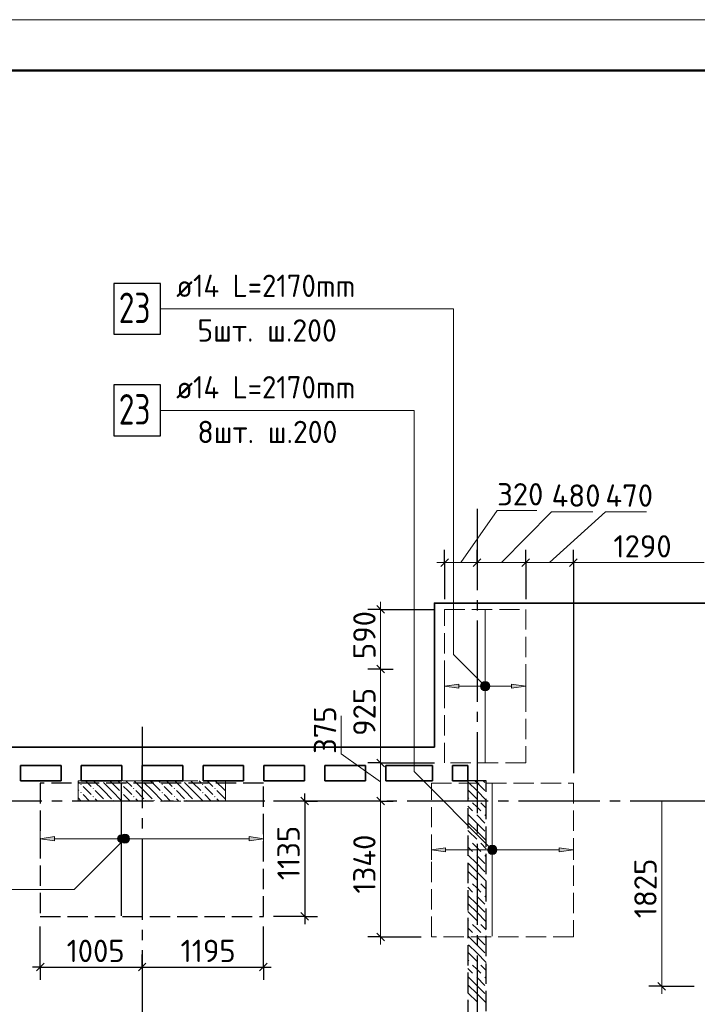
# Model space of a CAD drawing. Header units: millimetres. Extents: x 40580 to 1930067, y -240640 to 81020.
# Tile 109 of 256: x 463539 to 470218, y -207967 to -198264. Entities that reach past the tile are written whole.
import ezdxf

# ---------------------------------------------------------------- set-up
doc = ezdxf.new("R2010")
doc.units = ezdxf.units.MM
for name, pattern in [('______2', [270, 200, -70]), ('______5', [1100, 800, -100, 100, -100]), ('CENTER', [2, 1.25, -0.25, 0.25, -0.25])]:
    doc.linetypes.add(name, pattern=pattern)
for name, color, linetype, lineweight in [('Standard', 7, 'Continuous', 25), ('ДОП Верх по У', 7, 'Continuous', 25), ('ЖБ Перекрытие верхний уровень', 7, 'Continuous', 35), ('ОСИ', 7, 'CENTER', 15), ('Позиционная метка номер позиции', 7, 'Continuous', 13), ('Примечания', 7, 'Continuous', 13)]:
    doc.layers.add(name, color=color, linetype=linetype, lineweight=lineweight)
doc.layers.add('ЖБ Пилон', color=7, linetype='______2', lineweight=13, true_color=0xa0a0a0)
doc.layers.add('ЖБ Стена верхний уровень', color=7, linetype='______2', true_color=0x656565)
doc.styles.add('ISOCPEUR', font='isocpeur.ttf')

msp = doc.modelspace()

# ---------------------------------------------------------------- hatches: boundary and pattern name
at = {"layer": 'ДОП Верх по У', "linetype": 'Continuous', "lineweight": 13, "transparency": 33554687}
for points in [[(467866.8, -204851.9), (467726.8, -204831.9), (467866.8, -204811.9)], [(463881.6, -206354.9), (463741.6, -206334.9), (463881.6, -206314.9)], [(467736.8, -206464.9), (467596.8, -206444.9), (467736.8, -206424.9)]]:
    msp.add_hatch(color=7, dxfattribs=at).paths.add_polyline_path(points, flags=16)
for points in [[(468094.6, -204850.6), (468094.6, -204813.1), (468089.3, -204831.9)], [(468094.6, -204813.1), (468108.1, -204864.1), (468108.1, -204799.6)], [(468094.6, -204813.1), (468094.6, -204850.6), (468108.1, -204864.1)], [(468108.1, -204799.6), (468126.8, -204869.4), (468126.8, -204794.4)], [(468108.1, -204799.6), (468108.1, -204864.1), (468126.8, -204869.4)], [(468126.8, -204794.4), (468126.8, -204869.4), (468145.6, -204864.1)], [(468126.8, -204794.4), (468145.6, -204864.1), (468145.6, -204799.6)], [(468145.6, -204799.6), (468145.6, -204864.1), (468159.1, -204850.6)], [(468145.6, -204799.6), (468159.1, -204850.6), (468159.1, -204813.1)], [(468159.1, -204813.1), (468159.1, -204850.6), (468164.3, -204831.9)], [(468386.8, -204851.9), (468526.8, -204831.9), (468386.8, -204811.9)], [(464509.3, -206353.6), (464509.3, -206316.1), (464504.1, -206334.9)], [(464509.3, -206316.1), (464522.8, -206367.1), (464522.8, -206302.6)], [(464509.3, -206316.1), (464509.3, -206353.6), (464522.8, -206367.1)], [(464522.8, -206302.6), (464541.6, -206372.4), (464541.6, -206297.4)], [(464522.8, -206302.6), (464522.8, -206367.1), (464541.6, -206372.4)], [(464541.6, -206297.4), (464541.6, -206372.4), (464560.3, -206367.1)], [(464541.6, -206297.4), (464560.3, -206367.1), (464560.3, -206302.6)], [(464560.3, -206302.6), (464560.3, -206367.1), (464573.8, -206353.6)], [(464560.3, -206302.6), (464573.8, -206353.6), (464573.8, -206316.1)], [(464573.8, -206316.1), (464573.8, -206353.6), (464579.1, -206334.9)], [(465801.6, -206354.9), (465941.6, -206334.9), (465801.6, -206314.9)], [(468164.6, -206463.6), (468164.6, -206426.1), (468159.3, -206444.9)], [(468164.6, -206426.1), (468178.1, -206477.1), (468178.1, -206412.6)], [(468164.6, -206426.1), (468164.6, -206463.6), (468178.1, -206477.1)], [(468178.1, -206412.6), (468196.8, -206482.4), (468196.8, -206407.4)], [(468178.1, -206412.6), (468178.1, -206477.1), (468196.8, -206482.4)], [(468196.8, -206407.4), (468196.8, -206482.4), (468215.6, -206477.1)], [(468196.8, -206407.4), (468215.6, -206477.1), (468215.6, -206412.6)], [(468215.6, -206412.6), (468215.6, -206477.1), (468229.1, -206463.6)], [(468215.6, -206412.6), (468229.1, -206463.6), (468229.1, -206426.1)], [(468229.1, -206426.1), (468229.1, -206463.6), (468234.3, -206444.9)], [(468856.8, -206464.9), (468996.8, -206444.9), (468856.8, -206424.9)]]:
    msp.add_hatch(color=7, dxfattribs=at).paths.add_polyline_path(points)
at = {"layer": 'ЖБ Пилон', "linetype": 'Continuous', "lineweight": -3, "transparency": 33554687}
for points in [[(464137.3, -205800.7), (464143.8, -205794.2), (464150.3, -205800.7), (464143.8, -205807.2)], [(464347.1, -205763.9), (464343.8, -205767.2), (464340.4, -205763.9)], [(464537.3, -205800.7), (464543.8, -205794.2), (464550.3, -205800.7), (464543.8, -205807.2)], [(464747.1, -205763.9), (464743.8, -205767.2), (464740.4, -205763.9)], [(464937.3, -205800.7), (464943.8, -205794.2), (464950.3, -205800.7), (464943.8, -205807.2)], [(465147.1, -205763.9), (465143.8, -205767.2), (465140.4, -205763.9)], [(465337.3, -205800.7), (465343.8, -205794.2), (465350.3, -205800.7), (465343.8, -205807.2)], [(465547.1, -205763.9), (465543.8, -205767.2), (465540.4, -205763.9)], [(464137.3, -205880.7), (464143.8, -205874.2), (464150.3, -205880.7), (464143.8, -205887.2)], [(464257.3, -205840.7), (464263.8, -205834.2), (464270.3, -205840.7), (464263.8, -205847.2)], [(464537.3, -205880.7), (464543.8, -205874.2), (464550.3, -205880.7), (464543.8, -205887.2)], [(464657.3, -205840.7), (464663.8, -205834.2), (464670.3, -205840.7), (464663.8, -205847.2)], [(464937.3, -205880.7), (464943.8, -205874.2), (464950.3, -205880.7), (464943.8, -205887.2)], [(465057.3, -205840.7), (465063.8, -205834.2), (465070.3, -205840.7), (465063.8, -205847.2)], [(465337.3, -205880.7), (465343.8, -205874.2), (465350.3, -205880.7), (465343.8, -205887.2)], [(465457.3, -205840.7), (465463.8, -205834.2), (465470.3, -205840.7), (465463.8, -205847.2)], [(464257.3, -205920.7), (464263.8, -205914.2), (464270.3, -205920.7), (464263.8, -205927.2)], [(464377.3, -205960.7), (464383.8, -205954.2), (464390.3, -205960.7), (464387.1, -205963.9), (464380.4, -205963.9)], [(464457.3, -205960.7), (464463.8, -205954.2), (464470.3, -205960.7), (464467.1, -205963.9), (464460.4, -205963.9)], [(464657.3, -205920.7), (464663.8, -205914.2), (464670.3, -205920.7), (464663.8, -205927.2)], [(464777.3, -205960.7), (464783.8, -205954.2), (464790.3, -205960.7), (464787.1, -205963.9), (464780.4, -205963.9)], [(464857.3, -205960.7), (464863.8, -205954.2), (464870.3, -205960.7), (464867.1, -205963.9), (464860.4, -205963.9)], [(465057.3, -205920.7), (465063.8, -205914.2), (465070.3, -205920.7), (465063.8, -205927.2)], [(465177.3, -205960.7), (465183.8, -205954.2), (465190.3, -205960.7), (465187.1, -205963.9), (465180.4, -205963.9)], [(465257.3, -205960.7), (465263.8, -205954.2), (465270.3, -205960.7), (465267.1, -205963.9), (465260.4, -205963.9)], [(465457.3, -205920.7), (465463.8, -205914.2), (465470.3, -205920.7), (465463.8, -205927.2)]]:
    msp.add_hatch(color=7, dxfattribs=at).paths.add_polyline_path(points, flags=16)
at = {"layer": 'Позиционная метка номер позиции', "linetype": 'Continuous', "lineweight": 13, "transparency": 33554687}
for points in [[(468095, -204863.7), (468138.3, -204788.6), (468083.5, -204843.3)], [(468083.5, -204843.3), (468138.3, -204788.6), (468115.4, -204788.6)], [(468083.5, -204843.3), (468115.4, -204788.6), (468083.5, -204820.4)], [(468083.5, -204820.4), (468115.4, -204788.6), (468095, -204800)], [(468095, -204863.7), (468158.6, -204800), (468138.3, -204788.6)], [(468115.4, -204875.1), (468158.6, -204800), (468095, -204863.7)], [(468115.4, -204875.1), (468170.1, -204820.4), (468158.6, -204800)], [(468138.3, -204875.1), (468170.1, -204820.4), (468115.4, -204875.1)], [(468138.3, -204875.1), (468170.1, -204843.3), (468170.1, -204820.4)], [(468170.1, -204843.3), (468138.3, -204875.1), (468158.6, -204863.7)], [(464620.1, -206346.3), (464565.4, -206291.6), (464545, -206303)], [(464620.1, -206323.4), (464588.3, -206291.6), (464565.4, -206291.6)], [(464620.1, -206323.4), (464565.4, -206291.6), (464620.1, -206346.3)], [(464588.3, -206291.6), (464620.1, -206323.4), (464608.6, -206303)], [(464608.6, -206366.7), (464545, -206303), (464533.5, -206323.4)], [(464608.6, -206366.7), (464533.5, -206323.4), (464588.3, -206378.1)], [(464588.3, -206378.1), (464533.5, -206323.4), (464533.5, -206346.3)], [(464588.3, -206378.1), (464533.5, -206346.3), (464565.4, -206378.1)], [(464565.4, -206378.1), (464533.5, -206346.3), (464545, -206366.7)], [(464620.1, -206346.3), (464545, -206303), (464608.6, -206366.7)], [(468165, -206476.7), (468208.3, -206401.6), (468153.5, -206456.3)], [(468153.5, -206456.3), (468208.3, -206401.6), (468185.4, -206401.6)], [(468153.5, -206456.3), (468185.4, -206401.6), (468153.5, -206433.4)], [(468153.5, -206433.4), (468185.4, -206401.6), (468165, -206413)], [(468165, -206476.7), (468228.6, -206413), (468208.3, -206401.6)], [(468185.4, -206488.1), (468228.6, -206413), (468165, -206476.7)], [(468185.4, -206488.1), (468240.1, -206433.4), (468228.6, -206413)], [(468208.3, -206488.1), (468240.1, -206433.4), (468185.4, -206488.1)], [(468208.3, -206488.1), (468240.1, -206456.3), (468240.1, -206433.4)], [(468240.1, -206456.3), (468208.3, -206488.1), (468228.6, -206476.7)]]:
    msp.add_hatch(color=7, dxfattribs=at).paths.add_polyline_path(points)

# ---------------------------------------------------------------- linework, layer by layer
at = {"layer": 'Standard', "color": 7, "linetype": 'Continuous', "lineweight": 13, "transparency": 33554687}
for p, q in [((467886.8, -203613.9), (468245, -203100.9)), ((468245, -203100.9), (468635.9, -203100.9)), ((468286.8, -203613.9), (468781.8, -203113.9)), ((468761.8, -203613.9), (469311.8, -203113.9)), ((468781.8, -203113.9), (469188.4, -203113.9)), ((469311.8, -203113.9), (469718.4, -203113.9)), ((467726.8, -203613.9), (467651.8, -203613.9)), ((467726.8, -203613.9), (468046.8, -203613.9)), ((468046.8, -203613.9), (468526.8, -203613.9)), ((468526.8, -203613.9), (468996.8, -203613.9)), ((467096.8, -204074.9), (467096.8, -203999.9)), ((467096.8, -204074.9), (467096.8, -204663.9)), ((466709, -205500), (466709, -205124.8)), ((467096.8, -205776.4), (466709, -205500)), ((467096.8, -205588.9), (467096.8, -205963.9)), ((467096.8, -205963.9), (467096.8, -207302.9)), ((467096.8, -207302.9), (467096.8, -207377.9)), ((469866.8, -207788.9), (469866.8, -207863.9))]:
    msp.add_line(p, q, dxfattribs=at)
at = {"layer": 'Standard', "color": 7, "linetype": 'Continuous', "lineweight": 25, "transparency": 33554687}
for p, q in [((467689.3, -203651.4), (467764.3, -203576.4)), ((468009.3, -203651.4), (468084.3, -203576.4)), ((468489.3, -203651.4), (468564.3, -203576.4)), ((468959.3, -203651.4), (469034.3, -203576.4)), ((467059.3, -204037.4), (467134.3, -204112.4)), ((467059.3, -204626.4), (467134.3, -204701.4)), ((467059.3, -205551.4), (467134.3, -205626.4)), ((466311.3, -205926.4), (466386.3, -206001.4)), ((467059.3, -205926.4), (467134.3, -206001.4)), ((466311.3, -207063.4), (466386.3, -207138.4)), ((467059.3, -207265.4), (467134.3, -207340.4)), ((463704.1, -207638.4), (463779.1, -207563.4)), ((464709.3, -207638.4), (464784.3, -207563.4)), ((465904.1, -207638.4), (465979.1, -207563.4)), ((469829.3, -207751.4), (469904.3, -207826.4))]:
    msp.add_line(p, q, dxfattribs=at)
at = {"layer": 'Standard', "color": 251, "linetype": 'Continuous', "lineweight": -3, "true_color": 0x656565, "transparency": 33554687}
for p, q in [((467726.8, -203613.9), (467726.8, -203488.9)), ((468046.8, -203613.9), (468046.8, -203488.9)), ((468526.8, -203613.9), (468526.8, -203488.9)), ((468996.8, -203613.9), (468996.8, -203488.9)), ((467726.8, -203613.9), (467726.8, -203738.9)), ((467726.8, -203613.9), (467726.8, -203974.9)), ((468046.8, -203613.9), (468046.8, -203738.9)), ((468046.8, -203613.9), (468046.8, -203613.9)), ((468526.8, -203613.9), (468526.8, -203738.9)), ((468526.8, -203613.9), (468526.8, -203974.9)), ((468996.8, -203613.9), (468996.8, -203738.9)), ((468996.8, -203613.9), (468996.8, -205688.9)), ((467096.8, -204074.9), (466971.8, -204074.9)), ((467096.8, -204074.9), (467221.8, -204074.9)), ((467096.8, -204074.9), (467626.8, -204074.9)), ((467096.8, -204663.9), (466971.8, -204663.9)), ((467096.8, -204663.9), (467221.8, -204663.9)), ((467096.8, -204663.9), (467096.8, -204663.9)), ((467096.8, -205588.9), (466971.8, -205588.9)), ((467096.8, -205588.9), (467221.8, -205588.9)), ((467096.8, -205588.9), (467626.8, -205588.9)), ((466348.8, -205963.9), (466041.6, -205963.9)), ((466348.8, -205963.9), (466223.8, -205963.9)), ((466348.8, -205963.9), (466473.8, -205963.9)), ((467096.8, -205963.9), (466971.8, -205963.9)), ((467096.8, -205963.9), (467221.8, -205963.9)), ((467096.8, -205963.9), (467096.8, -205963.9)), ((466348.8, -207100.9), (466041.6, -207100.9)), ((466348.8, -207100.9), (466223.8, -207100.9)), ((466348.8, -207100.9), (466473.8, -207100.9)), ((463741.6, -207600.9), (463741.6, -207200.9)), ((467096.8, -207302.9), (466971.8, -207302.9)), ((467096.8, -207302.9), (467221.8, -207302.9)), ((467096.8, -207302.9), (467496.8, -207302.9)), ((463741.6, -207600.9), (463741.6, -207475.9)), ((464746.8, -207600.9), (464746.8, -207475.9)), ((465941.6, -207600.9), (465941.6, -207475.9)), ((463741.6, -207600.9), (463741.6, -207725.9)), ((464746.8, -207600.9), (464746.8, -207725.9)), ((465941.6, -207600.9), (465941.6, -207725.9)), ((469866.8, -207788.9), (469741.8, -207788.9)), ((469866.8, -207788.9), (469991.8, -207788.9)), ((469866.8, -207788.9), (470186.8, -207788.9))]:
    msp.add_line(p, q, dxfattribs=at)
at = {"layer": 'Standard', "color": 7, "linetype": 'Continuous', "lineweight": -3, "transparency": 33554687}
for p, q in [((466348.8, -205963.9), (466348.8, -205888.9)), ((466348.8, -207100.9), (466348.8, -207175.9)), ((463741.6, -207600.9), (463666.6, -207600.9)), ((463741.6, -207600.9), (464746.8, -207600.9)), ((464746.8, -207600.9), (465941.6, -207600.9)), ((465941.6, -207600.9), (466016.6, -207600.9))]:
    msp.add_line(p, q, dxfattribs=at)
at = {"layer": 'Standard', "color": 7, "linetype": 'Continuous', "lineweight": 13, "transparency": 33554687}
msp.add_lwpolyline([(454246.8, -240263.9), (513646.8, -240263.9), (513646.8, -198263.9), (454246.8, -198263.9), (454246.8, -240263.9)], close=True, dxfattribs=at)
at = {"layer": 'Standard', "color": 7, "linetype": 'Continuous', "lineweight": 50, "transparency": 33554687}
msp.add_lwpolyline([(456246.8, -198763.9), (513146.8, -198763.9), (513146.8, -239763.9), (456246.8, -239763.9), (456246.8, -198763.9)], close=True, dxfattribs=at)
at = {"layer": 'Standard', "color": 7, "linetype": 'Continuous', "lineweight": 13, "transparency": 33554687}
for points in [[(468996.8, -203613.9), (469628.6, -203613.9), (469628.6, -203613.9), (470286.8, -203613.9)], [(467096.8, -204663.9), (467096.8, -204669.5), (467096.8, -204669.5), (467096.8, -205588.9)], [(469866.8, -205963.9), (469866.8, -207220.7), (469866.8, -207220.7), (469866.8, -207788.9)]]:
    msp.add_lwpolyline(points, dxfattribs=at)
at = {"layer": 'Standard', "color": 7, "linetype": 'Continuous', "lineweight": -3, "transparency": 33554687}
msp.add_lwpolyline([(466348.8, -205963.9), (466348.8, -206846.3), (466348.8, -206846.3), (466348.8, -207100.9)], dxfattribs=at)
at = {"layer": 'Standard', "color": 251, "linetype": 'Continuous', "lineweight": -3, "true_color": 0x656565, "transparency": 33554687}
for points in [[(465941.6, -207600.9), (465941.6, -207213.8), (465941.6, -207213.8), (465941.6, -207200.9)], [(464746.8, -207600.9), (464746.8, -207583.9), (464746.8, -207583.9), (464746.8, -207521.9)]]:
    msp.add_lwpolyline(points, dxfattribs=at)
at = {"layer": 'ДОП Верх по У', "color": 7, "linetype": 'Continuous', "lineweight": 13, "transparency": 33554687}
for p, q in [((465062.1, -201113.9), (467126.1, -201113.9)), ((465062.1, -202113.9), (467126.1, -202113.9))]:
    msp.add_line(p, q, dxfattribs=at)
at = {"layer": 'ДОП Верх по У', "color": 7, "linetype": 'Continuous', "lineweight": 18, "transparency": 33554687}
for p, q in [((468126.8, -204081.9), (468126.8, -205581.9)), ((468196.8, -207295.9), (468196.8, -205795.9))]:
    msp.add_line(p, q, dxfattribs=at)
at = {"layer": 'ДОП Верх по У', "color": 251, "linetype": 'Continuous', "lineweight": 13, "true_color": 0x494949, "transparency": 33554687}
for p, q in [((467726.8, -204831.9), (467726.8, -204731.9)), ((468526.8, -204831.9), (468526.8, -204731.9)), ((467726.8, -204831.9), (467866.8, -204811.9)), ((467866.8, -204851.9), (467726.8, -204831.9)), ((467726.8, -204831.9), (467726.8, -204931.9)), ((467726.8, -204831.9), (467726.8, -204831.9)), ((467866.8, -204811.9), (467866.8, -204851.9)), ((467866.8, -204831.9), (468096.8, -204831.9)), ((468126.8, -204794.4), (468126.8, -204794.4)), ((468156.8, -204831.9), (468386.8, -204831.9)), ((468526.8, -204831.9), (468386.8, -204811.9)), ((468386.8, -204811.9), (468386.8, -204851.9)), ((468386.8, -204851.9), (468526.8, -204831.9)), ((468526.8, -204831.9), (468526.8, -204931.9)), ((468526.8, -204831.9), (468526.8, -204831.9)), ((468126.8, -204869.4), (468126.8, -204869.4)), ((463741.6, -206334.9), (463741.6, -206234.9)), ((465941.6, -206334.9), (465941.6, -206234.9)), ((463741.6, -206334.9), (463881.6, -206314.9)), ((463881.6, -206354.9), (463741.6, -206334.9)), ((463741.6, -206334.9), (463741.6, -206434.9)), ((463741.6, -206334.9), (463741.6, -206334.9)), ((463881.6, -206314.9), (463881.6, -206354.9)), ((463881.6, -206334.9), (464511.6, -206334.9)), ((464541.6, -206297.4), (464541.6, -206297.4)), ((464541.6, -206372.4), (464541.6, -206372.4)), ((464571.6, -206334.9), (465801.6, -206334.9)), ((465941.6, -206334.9), (465801.6, -206314.9)), ((465801.6, -206314.9), (465801.6, -206354.9)), ((465801.6, -206354.9), (465941.6, -206334.9)), ((465941.6, -206334.9), (465941.6, -206434.9)), ((465941.6, -206334.9), (465941.6, -206334.9)), ((467596.8, -206444.9), (467596.8, -206344.9)), ((468996.8, -206444.9), (468996.8, -206344.9)), ((467596.8, -206444.9), (467736.8, -206424.9)), ((467736.8, -206464.9), (467596.8, -206444.9)), ((467596.8, -206444.9), (467596.8, -206544.9)), ((467596.8, -206444.9), (467596.8, -206444.9)), ((467736.8, -206424.9), (467736.8, -206464.9)), ((467736.8, -206444.9), (468166.8, -206444.9)), ((468196.8, -206407.4), (468196.8, -206407.4)), ((468196.8, -206482.4), (468196.8, -206482.4)), ((468226.8, -206444.9), (468856.8, -206444.9)), ((468996.8, -206444.9), (468856.8, -206424.9)), ((468856.8, -206424.9), (468856.8, -206464.9)), ((468856.8, -206464.9), (468996.8, -206444.9)), ((468996.8, -206444.9), (468996.8, -206544.9)), ((468996.8, -206444.9), (468996.8, -206444.9))]:
    msp.add_line(p, q, dxfattribs=at)
at = {"layer": 'ДОП Верх по У', "color": 7, "linetype": 'Continuous', "lineweight": -3, "transparency": 33554687}
msp.add_line((464541.6, -207094.9), (464541.6, -205794.9), dxfattribs=at)
at = {"layer": 'ДОП Верх по У', "color": 7, "linetype": 'Continuous', "lineweight": 25, "transparency": 33554687}
for points in [[(464466.1, -201363.9), (464926.1, -201363.9), (464926.1, -200863.9), (464466.1, -200863.9), (464466.1, -201363.9)], [(464466.1, -202363.8), (464926.1, -202363.8), (464926.1, -201863.8), (464466.1, -201863.8), (464466.1, -202363.8)]]:
    msp.add_lwpolyline(points, dxfattribs=at)
at = {"layer": 'ДОП Верх по У', "color": 251, "linetype": 'Continuous', "lineweight": 13, "true_color": 0x494949, "transparency": 33554687}
for centre in [(468126.8, -204831.9), (464541.6, -206334.9), (468196.8, -206444.9)]:
    msp.add_circle(centre, 37.5, dxfattribs=at)
at = {"layer": 'ЖБ Перекрытие верхний уровень', "transparency": 33554687}
for p, q in [((467626.8, -205433.9), (461346.8, -205433.9)), ((463546.8, -205763.9), (463546.8, -205613.9)), ((463546.8, -205613.9), (463946.8, -205613.9)), ((463946.8, -205613.9), (463946.8, -205763.9)), ((464146.8, -205763.9), (464146.8, -205613.9)), ((464146.8, -205613.9), (464546.8, -205613.9)), ((464546.8, -205613.9), (464546.8, -205763.9)), ((464746.8, -205763.9), (464746.8, -205613.9)), ((464746.8, -205613.9), (465146.8, -205613.9)), ((465146.8, -205613.9), (465146.8, -205763.9)), ((465346.8, -205763.9), (465346.8, -205613.9)), ((465346.8, -205613.9), (465746.8, -205613.9)), ((465746.8, -205613.9), (465746.8, -205763.9)), ((465946.8, -205763.9), (465946.8, -205613.9)), ((465946.8, -205613.9), (466346.8, -205613.9)), ((466346.8, -205613.9), (466346.8, -205763.9)), ((466546.8, -205763.9), (466546.8, -205613.9)), ((466546.8, -205613.9), (466946.8, -205613.9)), ((466946.8, -205613.9), (466946.8, -205763.9)), ((467146.8, -205763.9), (467146.8, -205613.9)), ((467146.8, -205613.9), (467606.8, -205613.9)), ((467606.8, -205613.9), (467606.8, -205763.9)), ((467806.8, -205763.9), (467806.8, -205613.9)), ((467806.8, -205613.9), (467956.8, -205613.9)), ((467956.8, -205613.9), (467956.8, -205763.9)), ((463946.8, -205763.9), (463546.8, -205763.9)), ((464546.8, -205763.9), (464146.8, -205763.9)), ((465146.8, -205763.9), (464746.8, -205763.9)), ((465746.8, -205763.9), (465346.8, -205763.9)), ((466346.8, -205763.9), (465946.8, -205763.9)), ((466946.8, -205763.9), (466546.8, -205763.9)), ((467606.8, -205763.9), (467146.8, -205763.9)), ((467956.8, -205763.9), (467806.8, -205763.9))]:
    msp.add_line(p, q, dxfattribs=at)
at = {"layer": 'ЖБ Перекрытие верхний уровень', "transparency": 33554687, "extrusion": (0, 0, -1)}
msp.add_lwpolyline([(-476306.8, -205433.9), (-476306.8, -204013.9), (-467626.8, -204013.9), (-467626.8, -205433.9)], dxfattribs=at)
at = {"layer": 'ЖБ Пилон', "color": 253, "linetype": '______2', "lineweight": 13, "true_color": 0xa0a0a0, "transparency": 33554687}
for p, q in [((465566.6, -205763.9), (464116.6, -205763.9)), ((464116.6, -205763.9), (464116.6, -205963.9)), ((465566.6, -205963.9), (465566.6, -205763.9)), ((464116.6, -205963.9), (465566.6, -205963.9))]:
    msp.add_line(p, q, dxfattribs=at)
at = {"layer": 'ЖБ Пилон', "color": 9, "linetype": 'Continuous', "lineweight": -3, "true_color": 0xc7c7c7, "transparency": 33554687}
for p, q in [((464116.6, -205773.5), (464123.8, -205780.7)), ((464186.9, -205763.9), (464243.8, -205820.7)), ((464363.8, -205860.7), (464266.9, -205763.9)), ((464363.8, -205780.7), (464443.8, -205860.7)), ((464443.8, -205780.7), (464426.9, -205763.9)), ((464443.8, -205780.7), (464523.8, -205860.7)), ((464506.9, -205763.9), (464523.8, -205780.7)), ((464586.9, -205763.9), (464643.8, -205820.7)), ((464763.8, -205860.7), (464666.9, -205763.9)), ((464763.8, -205780.7), (464843.8, -205860.7)), ((464843.8, -205780.7), (464826.9, -205763.9)), ((464843.8, -205780.7), (464923.8, -205860.7)), ((464906.9, -205763.9), (464923.8, -205780.7)), ((464986.9, -205763.9), (465043.8, -205820.7)), ((465163.8, -205860.7), (465066.9, -205763.9)), ((465163.8, -205780.7), (465243.8, -205860.7)), ((465243.8, -205780.7), (465226.9, -205763.9)), ((465243.8, -205780.7), (465323.8, -205860.7)), ((465306.9, -205763.9), (465323.8, -205780.7)), ((465386.9, -205763.9), (465443.8, -205820.7)), ((465563.8, -205860.7), (465466.9, -205763.9)), ((465563.8, -205780.7), (465566.6, -205783.5)), ((464116.6, -205853.5), (464123.8, -205860.7)), ((464203.8, -205860.7), (464163.8, -205820.7)), ((464163.8, -205900.7), (464226.9, -205963.9)), ((464243.8, -205900.7), (464203.8, -205860.7)), ((464283.8, -205860.7), (464363.8, -205940.7)), ((464363.8, -205860.7), (464443.8, -205940.7)), ((464443.8, -205860.7), (464546.9, -205963.9)), ((464603.8, -205860.7), (464563.8, -205820.7)), ((464563.8, -205900.7), (464626.9, -205963.9)), ((464643.8, -205900.7), (464603.8, -205860.7)), ((464683.8, -205860.7), (464763.8, -205940.7)), ((464763.8, -205860.7), (464843.8, -205940.7)), ((464843.8, -205860.7), (464946.9, -205963.9)), ((465003.8, -205860.7), (464963.8, -205820.7)), ((464963.8, -205900.7), (465026.9, -205963.9)), ((465043.8, -205900.7), (465003.8, -205860.7)), ((465083.8, -205860.7), (465163.8, -205940.7)), ((465163.8, -205860.7), (465243.8, -205940.7)), ((465243.8, -205860.7), (465346.9, -205963.9)), ((465403.8, -205860.7), (465363.8, -205820.7)), ((465363.8, -205900.7), (465426.9, -205963.9)), ((465443.8, -205900.7), (465403.8, -205860.7)), ((465483.8, -205860.7), (465563.8, -205940.7)), ((465563.8, -205860.7), (465566.6, -205863.5)), ((464116.6, -205933.5), (464146.9, -205963.9)), ((464283.8, -205940.7), (464306.9, -205963.9)), ((464683.8, -205940.7), (464706.9, -205963.9)), ((465083.8, -205940.7), (465106.9, -205963.9)), ((465483.8, -205940.7), (465506.9, -205963.9))]:
    msp.add_line(p, q, dxfattribs=at)
at = {"layer": 'ЖБ Стена верхний уровень', "color": 251, "linetype": '______2', "lineweight": -3, "true_color": 0x656565, "transparency": 33554687}
for p, q in [((467956.8, -205763.9), (467956.8, -211543.9)), ((468136.8, -205763.9), (467956.8, -205763.9)), ((468136.8, -211543.9), (468136.8, -205763.9))]:
    msp.add_line(p, q, dxfattribs=at)
at = {"layer": 'ЖБ Стена верхний уровень', "color": 9, "linetype": 'Continuous', "lineweight": -3, "true_color": 0xc7c7c7, "transparency": 33554687}
for p, q in [((467963.8, -205780.7), (468043.8, -205860.7)), ((468043.8, -205780.7), (468026.9, -205763.9)), ((468043.8, -205780.7), (468123.8, -205860.7)), ((468106.9, -205763.9), (468123.8, -205780.7)), ((467963.8, -205860.7), (467956.8, -205853.8)), ((467963.8, -205860.7), (468043.8, -205940.7)), ((468043.8, -205860.7), (468136.8, -205953.8)), ((467956.8, -205933.8), (467963.8, -205940.7)), ((468043.8, -206020.7), (468003.8, -205980.7)), ((468083.8, -205980.7), (468136.8, -206033.8)), ((467956.8, -206013.8), (468003.8, -206060.7)), ((468043.8, -206180.7), (467956.8, -206093.8)), ((468083.8, -206060.7), (468043.8, -206020.7)), ((467963.8, -206180.7), (468043.8, -206260.7)), ((468043.8, -206100.7), (468123.8, -206180.7)), ((468043.8, -206180.7), (468123.8, -206260.7)), ((468123.8, -206100.7), (468136.8, -206113.8)), ((467963.8, -206260.7), (467956.8, -206253.8)), ((467963.8, -206260.7), (468043.8, -206340.7)), ((468043.8, -206260.7), (468136.8, -206353.8)), ((467956.8, -206333.8), (467963.8, -206340.7)), ((468043.8, -206420.7), (468003.8, -206380.7)), ((468083.8, -206380.7), (468136.8, -206433.8)), ((467956.8, -206413.8), (468003.8, -206460.7)), ((468083.8, -206460.7), (468043.8, -206420.7)), ((468043.8, -206580.7), (467956.8, -206493.8)), ((467963.8, -206580.7), (468043.8, -206660.7)), ((468043.8, -206500.7), (468123.8, -206580.7)), ((468043.8, -206580.7), (468123.8, -206660.7)), ((468123.8, -206500.7), (468136.8, -206513.8)), ((467963.8, -206660.7), (467956.8, -206653.8)), ((467963.8, -206660.7), (468043.8, -206740.7)), ((468043.8, -206660.7), (468136.8, -206753.8)), ((467956.8, -206733.8), (467963.8, -206740.7)), ((467956.8, -206813.8), (468003.8, -206860.7)), ((468043.8, -206820.7), (468003.8, -206780.7)), ((468083.8, -206860.7), (468043.8, -206820.7)), ((468083.8, -206780.7), (468136.8, -206833.8)), ((468043.8, -206980.7), (467956.8, -206893.8)), ((468043.8, -206900.7), (468123.8, -206980.7)), ((468123.8, -206900.7), (468136.8, -206913.8)), ((467963.8, -207060.7), (467956.8, -207053.8)), ((467963.8, -206980.7), (468043.8, -207060.7)), ((467963.8, -207060.7), (468043.8, -207140.7)), ((468043.8, -206980.7), (468123.8, -207060.7)), ((468043.8, -207060.7), (468136.8, -207153.8)), ((467956.8, -207133.8), (467963.8, -207140.7)), ((467956.8, -207213.8), (468003.8, -207260.7)), ((468043.8, -207220.7), (468003.8, -207180.7)), ((468083.8, -207260.7), (468043.8, -207220.7)), ((468083.8, -207180.7), (468136.8, -207233.8)), ((468043.8, -207380.7), (467956.8, -207293.8)), ((468043.8, -207300.7), (468123.8, -207380.7)), ((468123.8, -207300.7), (468136.8, -207313.8)), ((467963.8, -207460.7), (467956.8, -207453.8)), ((467963.8, -207380.7), (468043.8, -207460.7)), ((468043.8, -207380.7), (468123.8, -207460.7)), ((467956.8, -207533.8), (467963.8, -207540.7)), ((467963.8, -207460.7), (468043.8, -207540.7)), ((468043.8, -207460.7), (468136.8, -207553.8)), ((467956.8, -207613.8), (468003.8, -207660.7)), ((468043.8, -207620.7), (468003.8, -207580.7)), ((468083.8, -207660.7), (468043.8, -207620.7)), ((468083.8, -207580.7), (468136.8, -207633.8)), ((468043.8, -207780.7), (467956.8, -207693.8)), ((468043.8, -207700.7), (468123.8, -207780.7)), ((468123.8, -207700.7), (468136.8, -207713.8)), ((467963.8, -207780.7), (468043.8, -207860.7)), ((468043.8, -207780.7), (468123.8, -207860.7)), ((467963.8, -207860.7), (467956.8, -207853.8)), ((467956.8, -207933.8), (467963.8, -207940.7)), ((467963.8, -207860.7), (468043.8, -207940.7)), ((468043.8, -207860.7), (468136.8, -207953.8))]:
    msp.add_line(p, q, dxfattribs=at)
at = {"layer": 'ОСИ', "color": 8, "linetype": '______5', "lineweight": -3, "transparency": 33554687}
for p, q in [((468046.8, -203085.1), (468046.8, -224293.9)), ((464746.8, -205233.9), (464746.8, -224293.9)), ((504456.8, -205963.9), (458846.8, -205963.9)), ((504456.8, -205963.9), (458846.8, -205963.9))]:
    msp.add_line(p, q, dxfattribs=at)
at = {"layer": 'Позиционная метка номер позиции', "color": 7, "linetype": 'Continuous', "lineweight": 13, "transparency": 33554687}
for p, q in [((468095, -204800), (468095, -204800)), ((468158.6, -204800), (468158.6, -204800)), ((468095, -204863.7), (468095, -204863.7)), ((468158.6, -204863.7), (468158.6, -204863.7)), ((464545, -206303), (464545, -206303)), ((464545, -206366.7), (464545, -206366.7)), ((464608.6, -206303), (464608.6, -206303)), ((464608.6, -206366.7), (464608.6, -206366.7)), ((468165, -206413), (468165, -206413)), ((468165, -206476.7), (468165, -206476.7)), ((468228.6, -206413), (468228.6, -206413)), ((468228.6, -206476.7), (468228.6, -206476.7))]:
    msp.add_line(p, q, dxfattribs=at)
for points in [[(468126.8, -204831.9), (467815.7, -204520.7), (467815.7, -201113.9), (464926.1, -201113.9)], [(468196.8, -206444.9), (467426.1, -205674.1), (467426.1, -202113.9), (464926.1, -202113.9)], [(464576.8, -206334.9), (464076.8, -206834.9), (458646.8, -206834.9)]]:
    msp.add_lwpolyline(points, dxfattribs=at)
for centre in [(468126.8, -204831.9), (464576.8, -206334.9), (468196.8, -206444.9)]:
    msp.add_circle(centre, 45, dxfattribs=at)
at = {"layer": 'Примечания', "color": 7, "linetype": '______2', "lineweight": 18, "transparency": 33554687}
for p, q in [((467726.8, -204074.9), (468526.8, -204074.9)), ((467726.8, -205588.9), (467726.8, -204074.9)), ((468526.8, -204074.9), (468526.8, -205588.9)), ((468526.8, -205588.9), (467726.8, -205588.9)), ((467596.8, -205788.9), (468996.8, -205788.9)), ((467596.8, -207302.9), (467596.8, -205788.9)), ((468996.8, -205788.9), (468996.8, -207302.9)), ((468996.8, -207302.9), (467596.8, -207302.9))]:
    msp.add_line(p, q, dxfattribs=at)
at = {"layer": 'Примечания', "color": 7, "linetype": '______2', "lineweight": -3, "transparency": 33554687}
for p, q in [((465941.6, -205788.9), (463741.6, -205788.9)), ((463741.6, -205788.9), (463741.6, -207100.9)), ((465941.6, -207100.9), (465941.6, -205788.9)), ((463741.6, -207100.9), (465941.6, -207100.9))]:
    msp.add_line(p, q, dxfattribs=at)

# ---------------------------------------------------------------- texts
at = {"layer": 'Standard', "color": 7, "linetype": 'Continuous', "lineweight": 25, "transparency": 33554687, "char_height": 220, "attachment_point": 7, "style": 'ISOCPEUR'}
for s, insert, width in [('320', (468245, -203050.9), 516.39), ('480', (468781.8, -203063.8), 531.96), ('470', (469311.8, -203063.8), 531.967), ('1290', (469391.6, -203563.8), 625.741), ('1005', (464001.9, -207550.8), 610.171), ('1195', (465125.3, -207550.8), 563.271)]:
    msp.add_mtext(s, dxfattribs=dict(at, insert=insert, width=width))
at = {"layer": 'Standard', "color": 7, "linetype": 'Continuous', "lineweight": 25, "transparency": 33554687, "char_height": 220, "attachment_point": 7, "rotation": 90, "style": 'ISOCPEUR'}
for s, insert, width in [('590', (467046.8, -204564.8), 516.384), ('925', (467046.8, -205321.8), 516.396), ('375', (466659, -205500), 500.814), ('1135', (466298.8, -206743.4), 547.708), ('1340', (467046.8, -206875.8), 610.171), ('1825', (469816.8, -207118.7), 610.159)]:
    msp.add_mtext(s, dxfattribs=dict(at, insert=insert, width=width))
at = {"layer": 'ДОП Верх по У', "color": 7, "linetype": 'Continuous', "lineweight": 13, "transparency": 33554687, "attachment_point": 7, "style": 'ISOCPEUR'}
for s, insert, char_height, width in [('\\W0.94;ø14 L=2170mm ', (465082.1, -200996.5), 220, 2126.501), ('{\\W0.7500;23}', (464516.1, -201253.9), 300, 472.272), ('\\W0.97;5шт. ш.200 ', (465291.1, -201436.5), 220, 1712.324), ('\\W0.94;ø14 L=2170mm ', (465082.1, -201996.5), 220, 2126.501), ('{\\W0.7500;23}', (464516.1, -202253.9), 300, 472.272), ('\\W0.97;8шт. ш.200 ', (465291.1, -202436.5), 220, 1712.324)]:
    msp.add_mtext(s, dxfattribs=dict(at, insert=insert, char_height=char_height, width=width))

doc.saveas('drawing.dxf')
